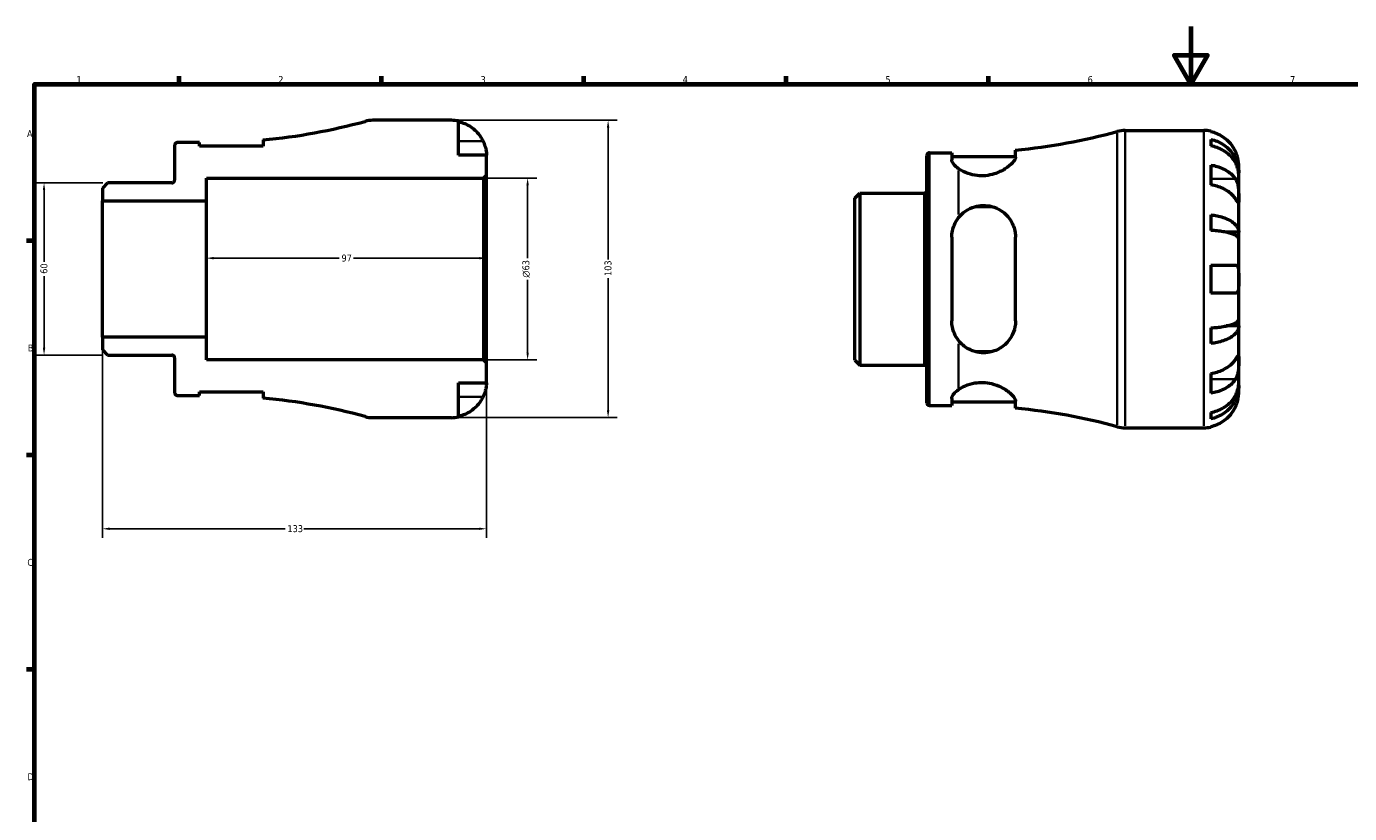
# Model space of a CAD drawing. Header units: millimetres. Extents: x -67 to 906, y -52 to 594.
# Tile 3 of 5: x 17 to 475, y 321 to 594. Entities that reach past the tile are written whole.
import ezdxf

# ---------------------------------------------------------------- set-up
doc = ezdxf.new("R2010")
doc.units = ezdxf.units.MM
for name, color, linetype, lineweight in [('Border (ANSI)', 7, 'Continuous', 70), ('Dimension (ANSI)', 7, 'Continuous', 25), ('Visible (ANSI)', 7, 'Continuous', 50), ('Visible Narrow (ANSI)', 7, 'Continuous', 35)]:
    doc.layers.add(name, color=color, linetype=linetype, lineweight=lineweight)
doc.styles.add('Note Text (ANSI)', font='tahoma.ttf')
doc.dimstyles.new('Default - mm (ANSI)', dxfattribs={"dimtxt": 2.4, "dimasz": 2.5, "dimexe": 3.175, "dimexo": 1.6002, "dimgap": 0.8, "dimtad": 0, "dimtoh": 1, "dimdec": 0, "dimrnd": 1e-08, "dimzin": 4, "dimdsep": 46, "dimtxsty": 'Note Text (ANSI)', "dimcen": 0.09, "dimdle": 10, "dimclrd": 256, "dimclre": 256, "dimclrt": 5, "dimadec": 1, "dimazin": 1, "dimtfac": 1.27, "dimtofl": 0, "dimtmove": 0, "dimatfit": 3, "dimfxl": 1, "dimtolj": 1, "dimtzin": 4, "dimlwd": -1, "dimlwe": -1, "dimarcsym": 0})

# ---------------------------------------------------------------- blocks, each defined once
blk = doc.blocks.new('Borders Default Border')
at = {"layer": 'Border (ANSI)'}
for p, q in [((70.08, 574), (70.08, 576.8)), ((140.17, 574), (140.17, 576.8)), ((210.25, 574), (210.25, 576.8)), ((280.33, 574), (280.33, 576.8)), ((350.42, 574), (350.42, 576.8)), ((20, 519.75), (17.2, 519.75)), ((20, 445.5), (17.2, 445.5)), ((20, 371.25), (17.2, 371.25))]:
    blk.add_line(p, q, dxfattribs=at)
at = {"layer": 'Border (ANSI)', "flags": 128}
for points in [[(420.5, 594), (420.5, 574), (414.73, 584), (426.27, 584), (420.5, 574)], [(20, 20), (20, 574), (821, 574), (821, 20), (20, 20)]]:
    blk.add_lwpolyline(points, dxfattribs=at)
at = {"layer": 'Border (ANSI)', "color": 5, "true_color": 0x0000ff, "char_height": 2.4, "attachment_point": 7, "style": 'Note Text (ANSI)'}
for s, insert in [('1', (34.5, 574.4)), ('2', (104.4, 574.4)), ('3', (174.46, 574.35)), ('4', (244.45, 574.4)), ('5', (314.67, 574.35)), ('6', (384.69, 574.35)), ('7', (454.8, 574.4)), ('A', (17.38, 555.68)), ('B', (17.67, 481.43)), ('C', (17.51, 407.13)), ('D', (17.52, 332.93))]:
    blk.add_mtext(s, dxfattribs=dict(at, insert=insert))
blk = doc.blocks.new('*D7')
at = {"layer": 'Defpoints', "color": 0, "transparency": 16777216}
for p in [(45.29, 539.81), (23.29, 480.19), (45.29, 480.19)]:
    blk.add_point(p, dxfattribs=at)
at = {"layer": 'Dimension (ANSI)', "transparency": 16777216}
for p, q in [((43.69, 539.81), (20.11, 539.81)), ((23.29, 537.31), (23.29, 512.47)), ((23.29, 482.69), (23.29, 507.53)), ((43.69, 480.19), (20.11, 480.19))]:
    blk.add_line(p, q, dxfattribs=at)
for points in [[(22.87, 537.31), (23.7, 537.31), (23.29, 539.81)], [(22.87, 482.69), (23.7, 482.69), (23.29, 480.19)]]:
    blk.add_solid(points, dxfattribs=at)
at = {"layer": 'Dimension (ANSI)', "color": 5, "transparency": 16777216, "insert": (22.04, 508.33), "char_height": 2.4, "attachment_point": 1, "rotation": 90, "style": 'Note Text (ANSI)'}
blk.add_mtext('\\A1;60', dxfattribs=at)
blk = doc.blocks.new('*D8')
at = {"layer": 'Defpoints', "color": 0, "transparency": 16777216}
for p in [(176.5, 513.74), (79.5, 510), (176.5, 510)]:
    blk.add_point(p, dxfattribs=at)
at = {"layer": 'Dimension (ANSI)', "transparency": 16777216}
for p, q in [((82, 513.74), (125.51, 513.74)), ((174, 513.74), (130.49, 513.74))]:
    blk.add_line(p, q, dxfattribs=at)
for points in [[(82, 514.16), (82, 513.32), (79.5, 513.74)], [(174, 514.16), (174, 513.32), (176.5, 513.74)]]:
    blk.add_solid(points, dxfattribs=at)
at = {"layer": 'Dimension (ANSI)', "color": 5, "transparency": 16777216, "insert": (126.31, 514.99), "char_height": 2.4, "attachment_point": 1, "style": 'Note Text (ANSI)'}
blk.add_mtext('\\A1;97', dxfattribs=at)
blk = doc.blocks.new('*D9')
at = {"layer": 'Defpoints', "color": 0, "transparency": 16777216}
for p in [(175.47, 541.5), (190.76, 541.5), (175.47, 478.5)]:
    blk.add_point(p, dxfattribs=at)
at = {"layer": 'Dimension (ANSI)', "transparency": 16777216}
for p, q in [((177.07, 541.5), (193.94, 541.5)), ((190.76, 539), (190.76, 513.8)), ((190.76, 481), (190.76, 506.2)), ((177.07, 478.5), (193.94, 478.5))]:
    blk.add_line(p, q, dxfattribs=at)
for points in [[(190.35, 539), (191.18, 539), (190.76, 541.5)], [(190.35, 481), (191.18, 481), (190.76, 478.5)]]:
    blk.add_solid(points, dxfattribs=at)
at = {"layer": 'Dimension (ANSI)', "color": 5, "transparency": 16777216, "insert": (188.96, 507), "char_height": 2.4, "attachment_point": 1, "rotation": 90, "style": 'Note Text (ANSI)'}
blk.add_mtext('\\A1;{\\fAIGDT|b0|i0;\\H2.4000;\\ln}\\fTahoma|b0|i0;\\H2.4000;63', dxfattribs=at)
blk = doc.blocks.new('*D10')
at = {"layer": 'Defpoints', "color": 0, "transparency": 16777216}
for p in [(164.37, 561.5), (164.37, 458.5), (218.64, 458.5)]:
    blk.add_point(p, dxfattribs=at)
at = {"layer": 'Dimension (ANSI)', "transparency": 16777216}
for p, q in [((165.97, 561.5), (221.81, 561.5)), ((218.64, 559), (218.64, 513.23)), ((218.64, 461), (218.64, 506.77)), ((165.97, 458.5), (221.81, 458.5))]:
    blk.add_line(p, q, dxfattribs=at)
for points in [[(218.22, 559), (219.06, 559), (218.64, 561.5)], [(218.22, 461), (219.06, 461), (218.64, 458.5)]]:
    blk.add_solid(points, dxfattribs=at)
at = {"layer": 'Dimension (ANSI)', "color": 5, "transparency": 16777216, "insert": (217.39, 507.57), "char_height": 2.4, "attachment_point": 1, "rotation": 90, "style": 'Note Text (ANSI)'}
blk.add_mtext('\\A1;103', dxfattribs=at)
blk = doc.blocks.new('*D11')
at = {"layer": 'Defpoints', "color": 0, "transparency": 16777216}
for p in [(43.5, 486.38), (176.5, 477.47), (43.5, 420.01)]:
    blk.add_point(p, dxfattribs=at)
at = {"layer": 'Dimension (ANSI)', "transparency": 16777216}
for p, q in [((43.5, 484.77), (43.5, 416.84)), ((176.5, 475.87), (176.5, 416.84)), ((46, 420.01), (106.77, 420.01)), ((174, 420.01), (113.23, 420.01))]:
    blk.add_line(p, q, dxfattribs=at)
for points in [[(46, 420.43), (46, 419.6), (43.5, 420.01)], [(174, 420.43), (174, 419.6), (176.5, 420.01)]]:
    blk.add_solid(points, dxfattribs=at)
at = {"layer": 'Dimension (ANSI)', "color": 5, "transparency": 16777216, "insert": (107.57, 421.26), "char_height": 2.4, "attachment_point": 1, "style": 'Note Text (ANSI)'}
blk.add_mtext('\\A1;133', dxfattribs=at)

msp = doc.modelspace()

# ---------------------------------------------------------------- linework, layer by layer
at = {"layer": 'Visible (ANSI)'}
for p, q in [((164.37, 561.5), (137.16, 561.5)), ((166.8, 549.37), (166.8, 561.26)), ((99.19, 554.71), (99.19, 552.51)), ((397.69, 557.98), (424.91, 557.98)), ((427.33, 557.74), (427.33, 557.51)), ((427.33, 554.88), (427.33, 552.64)), ((68.5, 552.85), (68.5, 540.73)), ((77.14, 553.77), (69.42, 553.77)), ((77.14, 552.51), (77.14, 553.77)), ((99.19, 552.51), (77.14, 552.51)), ((329.96, 550.26), (337.67, 550.26)), ((337.67, 550.26), (337.67, 547.79)), ((359.72, 548.77), (359.72, 551.19)), ((176.5, 549.37), (166.8, 549.37)), ((176.5, 542.53), (176.5, 549.37)), ((329.03, 463.63), (329.03, 549.33)), ((337.67, 549), (359.72, 549)), ((427.33, 545.99), (427.33, 539.13)), ((437.03, 543.32), (437.03, 545.86)), ((79.5, 533.62), (79.5, 541.5)), ((79.5, 541.5), (175.47, 541.5)), ((175.47, 541.5), (176.5, 542.53)), ((175.47, 541.5), (175.47, 478.5)), ((176.5, 477.47), (176.5, 542.53)), ((437.03, 543.32), (436.98, 543.32)), ((437.03, 542.36), (437.03, 543.32)), ((437.03, 534.32), (437.03, 542.36)), ((45.29, 539.81), (43.5, 538.02)), ((43.5, 538.02), (43.5, 533.62)), ((67.57, 539.81), (45.29, 539.81)), ((304.03, 534.5), (305.82, 536.29)), ((305.82, 536.29), (328.11, 536.29)), ((305.82, 536.29), (305.82, 476.68)), ((43.5, 533.62), (79.5, 533.62)), ((43.5, 486.38), (43.5, 533.62)), ((79.5, 486.38), (79.5, 533.62)), ((304.03, 478.46), (304.03, 534.5)), ((345.93, 531.65), (351.46, 531.65)), ((437.03, 522.71), (437.03, 534.32)), ((427.33, 528.76), (427.33, 523.37)), ((437.03, 522.71), (432.74, 522.71)), ((437.03, 520.38), (437.03, 522.71)), ((337.67, 520.97), (337.67, 491.99)), ((359.72, 491.99), (359.72, 520.97)), ((437.03, 506.48), (437.03, 520.38)), ((427.33, 511.33), (427.33, 501.63)), ((427.33, 511.33), (435.9, 511.33)), ((437.03, 492.59), (437.03, 506.48)), ((435.9, 501.63), (427.33, 501.63)), ((437.03, 490.26), (437.03, 492.59)), ((79.5, 486.38), (43.5, 486.38)), ((43.5, 486.38), (43.5, 481.98)), ((79.5, 478.5), (79.5, 486.38)), ((427.33, 489.6), (427.33, 484.2)), ((437.03, 490.26), (432.74, 490.26)), ((437.03, 478.64), (437.03, 490.26)), ((43.5, 481.98), (45.29, 480.19)), ((351.46, 481.32), (345.93, 481.32)), ((45.29, 480.19), (67.57, 480.19)), ((68.5, 479.27), (68.5, 467.15)), ((175.47, 478.5), (79.5, 478.5)), ((176.5, 477.47), (175.47, 478.5)), ((176.5, 470.62), (176.5, 477.47)), ((304.03, 478.46), (305.82, 476.68)), ((305.82, 476.68), (328.11, 476.68)), ((437.03, 470.61), (437.03, 478.64)), ((427.33, 473.83), (427.33, 466.97)), ((77.14, 466.23), (77.14, 467.49)), ((77.14, 467.49), (99.19, 467.49)), ((99.19, 467.49), (99.19, 465.29)), ((166.8, 458.74), (166.8, 470.62)), ((166.8, 470.62), (176.5, 470.62)), ((437.03, 469.64), (436.98, 469.64)), ((437.03, 469.64), (437.03, 470.61)), ((437.03, 467.11), (437.03, 469.64)), ((69.42, 466.23), (77.14, 466.23)), ((337.67, 465.18), (337.67, 462.71)), ((337.67, 463.97), (359.72, 463.97)), ((359.72, 461.78), (359.72, 464.19)), ((137.16, 458.5), (164.37, 458.5)), ((329.96, 462.71), (337.67, 462.71)), ((427.33, 460.32), (427.33, 458.09)), ((397.69, 454.98), (424.91, 454.98)), ((427.33, 455.46), (427.33, 455.23))]:
    msp.add_line(p, q, dxfattribs=at)
for centre, radius, start, end in [((79.5, 762.5), 208.73, 275.4136, 285.2623), ((137.16, 551.2), 10.3, 90, 105.2623), ((164.37, 549.37), 12.13, 78.463, 90), ((340.03, 758.99), 208.73, 275.4136, 285.2623), ((397.69, 547.68), 10.3, 90, 105.2623), ((424.91, 545.86), 12.13, 78.463, 90), ((69.42, 552.85), 0.925, 90, 180), ((329.96, 549.33), 0.925, 90, 180), ((67.57, 540.73), 0.925, 270, 0), ((328.11, 537.21), 0.925, 270, 0), ((67.57, 479.27), 0.925, 0, 90), ((328.11, 475.75), 0.925, 0, 90), ((69.42, 467.15), 0.925, 180, 270), ((79.5, 257.5), 208.73, 74.7377, 84.5864), ((329.96, 463.63), 0.925, 180, 270), ((137.16, 468.8), 10.3, 254.7377, 270), ((164.37, 470.62), 12.13, 270, 281.537), ((340.03, 253.98), 208.73, 74.7377, 84.5864), ((397.69, 465.28), 10.3, 254.7377, 270), ((424.91, 467.11), 12.13, 270, 281.537)]:
    msp.add_arc(centre, radius, start, end, dxfattribs=at)
for points, knots in [([(166.8, 561.03), (167.58, 560.87), (168.33, 560.63), (169.7, 560.06), (170.42, 559.68), (171.78, 558.77), (172.41, 558.24), (173.47, 557.18), (173.99, 556.55), (174.8, 555.33), (175.11, 554.77), (175.37, 554.23)], [0.230037, 0.230037, 0.230037, 0.230037, 0.448154, 0.448154, 0.672744, 0.672744, 0.897333, 0.897333, 1.122733, 1.122733, 1.298149, 1.298149, 1.298149, 1.298149]), ([(435.9, 550.71), (435.65, 551.26), (435.33, 551.82), (434.53, 553.03), (434, 553.66), (432.94, 554.73), (432.31, 555.25), (430.96, 556.16), (430.23, 556.54), (428.87, 557.11), (428.11, 557.35), (427.33, 557.51)], [5.914315, 5.914315, 5.914315, 5.914315, 6.08973, 6.08973, 6.31513, 6.31513, 6.53972, 6.53972, 6.764309, 6.764309, 6.982426, 6.982426, 6.982426, 6.982426]), ([(427.33, 554.88), (428.11, 554.72), (428.87, 554.49), (430.23, 553.94), (430.96, 553.57), (432.31, 552.69), (432.94, 552.18), (434, 551.16), (434.53, 550.54), (435.44, 549.23), (435.82, 548.52), (436.39, 547.17), (436.64, 546.41), (436.96, 544.85), (437.03, 544.05), (437.03, 543.32)], [0.230035, 0.230035, 0.230035, 0.230035, 0.448338, 0.448338, 0.672896, 0.672896, 0.897454, 0.897454, 1.122627, 1.122627, 1.3478, 1.3478, 1.573806, 1.573806, 1.799811, 1.799811, 1.799811, 1.799811]), ([(175.37, 554.23), (175.44, 554.07), (175.5, 553.92), (175.69, 553.49), (175.79, 553.21), (175.99, 552.61), (176.08, 552.3), (176.28, 551.54), (176.35, 551.12), (176.46, 550.32), (176.48, 549.98), (176.5, 549.5), (176.5, 549.37), (176.5, 549.37)], [-0.775077, -0.775077, -0.775077, -0.775077, -0.725604, -0.725604, -0.6359426, -0.6359426, -0.5336564, -0.5336564, -0.3753162, -0.3753162, -0.1921678, -0.1921678, 0, 0, 0, 0]), ([(437.03, 542.36), (437.03, 543.01), (436.96, 543.72), (436.64, 545.11), (436.39, 545.79), (435.82, 546.98), (435.44, 547.61), (434.53, 548.79), (434, 549.33), (432.94, 550.24), (432.31, 550.7), (430.96, 551.48), (430.23, 551.81), (428.87, 552.3), (428.11, 552.5), (427.33, 552.64)], [5.405432, 5.405432, 5.405432, 5.405432, 5.631438, 5.631438, 5.857444, 5.857444, 6.082617, 6.082617, 6.30779, 6.30779, 6.532348, 6.532348, 6.756906, 6.756906, 6.975209, 6.975209, 6.975209, 6.975209]), ([(437.03, 545.86), (437.03, 545.86), (437.03, 545.92), (437.03, 546.16), (437.02, 546.35), (436.98, 546.94), (436.93, 547.37), (436.76, 548.21), (436.68, 548.57), (436.48, 549.23), (436.39, 549.52), (436.17, 550.1), (436.05, 550.39), (435.91, 550.69), (435.9, 550.7), (435.9, 550.71)], [-3.3753593, -3.3753593, -3.3753593, -3.3753593, -3.2447206, -3.2447206, -3.1008128, -3.1008128, -2.9131852, -2.9131852, -2.7854081, -2.7854081, -2.6909433, -2.6909433, -2.5942729, -2.5942729, -2.5910823, -2.5910823, -2.5910823, -2.5910823]), ([(340.03, 544.72), (339.45, 545.14), (338.95, 545.57), (337.98, 546.65), (337.67, 547.28), (337.67, 547.79)], [1.0045342, 1.0045342, 1.0045342, 1.0045342, 1.3016221, 1.3016221, 1.7636617, 1.7636617, 1.7636617, 1.7636617]), ([(359.72, 548.77), (359.72, 548.65), (359.71, 548.52), (359.55, 547.91), (359.22, 547.37), (358.08, 546.08), (357.17, 545.33), (355.01, 543.98), (353.78, 543.38), (351.42, 542.64), (350.39, 542.42), (348.37, 542.23), (347.42, 542.24), (345.38, 542.45), (344.34, 542.7), (342.06, 543.48), (340.93, 544.09), (340.03, 544.72)], [-2.904579, -2.904579, -2.904579, -2.904579, -2.78909, -2.78909, -2.388116, -2.388116, -1.889782, -1.889782, -1.428759, -1.428759, -1.104982, -1.104982, -0.816371, -0.816371, -0.475448, -0.475448, -0.000119, -0.000119, -0.000119, -0.000119]), ([(427.33, 545.99), (428.11, 545.88), (428.87, 545.71), (430.23, 545.31), (430.96, 545.04), (432.31, 544.4), (432.94, 544.02), (434, 543.27), (434.53, 542.83), (435.33, 541.97), (435.65, 541.57), (435.9, 541.18)], [0.230037, 0.230037, 0.230037, 0.230037, 0.448154, 0.448154, 0.672744, 0.672744, 0.897333, 0.897333, 1.122733, 1.122733, 1.298149, 1.298149, 1.298149, 1.298149]), ([(435.9, 541.18), (435.95, 541.1), (436.01, 541.02), (436.19, 540.69), (436.31, 540.44), (436.52, 539.86), (436.62, 539.54), (436.81, 538.72), (436.89, 538.21), (436.99, 537.09), (437.01, 536.48), (437.03, 535.32), (437.03, 534.78), (437.03, 534.32)], [-0.780901, -0.780901, -0.780901, -0.780901, -0.7424964, -0.7424964, -0.6416801, -0.6416801, -0.533088, -0.533088, -0.3772794, -0.3772794, -0.1925034, -0.1925034, 0, 0, 0, 0]), ([(435.9, 534.32), (435.65, 534.71), (435.33, 535.11), (434.53, 535.97), (434, 536.41), (432.94, 537.17), (432.31, 537.54), (430.96, 538.18), (430.23, 538.45), (428.87, 538.85), (428.11, 539.02), (427.33, 539.13)], [5.914315, 5.914315, 5.914315, 5.914315, 6.08973, 6.08973, 6.31513, 6.31513, 6.53972, 6.53972, 6.764309, 6.764309, 6.982426, 6.982426, 6.982426, 6.982426]), ([(340.03, 527.79), (340.69, 528.62), (341.48, 529.38), (343.34, 530.68), (344.43, 531.21), (346.54, 531.83), (347.5, 531.98), (349.49, 532.02), (350.48, 531.9), (352.67, 531.34), (353.81, 530.82), (356.15, 529.26), (357.25, 528.1), (358.84, 525.54), (359.36, 524.15), (359.68, 522.11), (359.72, 521.54), (359.72, 520.97)], [-3.152068, -3.152068, -3.152068, -3.152068, -2.801791, -2.801791, -2.42577, -2.42577, -2.130786, -2.130786, -1.826515, -1.826515, -1.431497, -1.431497, -0.908928, -0.908928, -0.426062, -0.426062, -0.243846, -0.243846, -0.243846, -0.243846]), ([(437.03, 534.32), (437.03, 534.06), (437.03, 533.82), (437.03, 533.41), (437.03, 533.24), (437, 532.97), (436.97, 532.89), (436.86, 532.92), (436.78, 533.01), (436.58, 533.28), (436.49, 533.43), (436.26, 533.76), (436.14, 533.95), (435.97, 534.22), (435.94, 534.27), (435.9, 534.32)], [0, 0, 0, 0, 0.1137566, 0.1137566, 0.235381, 0.235381, 0.394309, 0.394309, 0.5463069, 0.5463069, 0.6520405, 0.6520405, 0.7538182, 0.7538182, 0.779338, 0.779338, 0.779338, 0.779338]), ([(337.67, 520.97), (337.67, 522.43), (337.98, 523.94), (338.95, 526.21), (339.45, 527.04), (340.03, 527.79)], [1.6861052, 1.6861052, 1.6861052, 1.6861052, 2.1481448, 2.1481448, 2.4452326, 2.4452326, 2.4452326, 2.4452326]), ([(427.33, 528.76), (428.11, 528.68), (428.87, 528.56), (430.23, 528.27), (430.96, 528.08), (432.31, 527.62), (432.94, 527.35), (434, 526.81), (434.53, 526.49), (435.44, 525.8), (435.82, 525.43), (436.39, 524.73), (436.64, 524.32), (436.96, 523.51), (437.03, 523.09), (437.03, 522.71)], [0.230035, 0.230035, 0.230035, 0.230035, 0.448338, 0.448338, 0.672896, 0.672896, 0.897454, 0.897454, 1.122627, 1.122627, 1.3478, 1.3478, 1.573806, 1.573806, 1.799811, 1.799811, 1.799811, 1.799811]), ([(437.03, 520.38), (437.03, 520.57), (436.96, 520.77), (436.64, 521.18), (436.39, 521.37), (435.82, 521.72), (435.44, 521.9), (434.53, 522.25), (434, 522.4), (432.94, 522.67), (432.31, 522.8), (430.96, 523.03), (430.23, 523.12), (428.87, 523.27), (428.11, 523.33), (427.33, 523.37)], [5.405432, 5.405432, 5.405432, 5.405432, 5.631438, 5.631438, 5.857444, 5.857444, 6.082617, 6.082617, 6.30779, 6.30779, 6.532348, 6.532348, 6.756906, 6.756906, 6.975209, 6.975209, 6.975209, 6.975209]), ([(435.9, 511.33), (435.99, 511.33), (436.08, 511.32), (436.26, 511.26), (436.34, 511.22), (436.51, 511.08), (436.6, 510.97), (436.8, 510.59), (436.88, 510.26), (436.99, 509.42), (437.01, 508.91), (437.03, 507.76), (437.03, 507.12), (437.03, 506.48)], [-0.7851647, -0.7851647, -0.7851647, -0.7851647, -0.716742, -0.716742, -0.6425931, -0.6425931, -0.5481734, -0.5481734, -0.3758449, -0.3758449, -0.1926592, -0.1926592, 0, 0, 0, 0]), ([(437.03, 506.48), (437.03, 506), (437.03, 505.51), (437.03, 504.53), (437.02, 504.04), (436.96, 503.2), (436.91, 502.85), (436.77, 502.31), (436.68, 502.11), (436.49, 501.86), (436.41, 501.79), (436.23, 501.69), (436.15, 501.66), (436, 501.64), (435.95, 501.63), (435.9, 501.63)], [0, 0, 0, 0, 0.1455897, 0.1455897, 0.3093084, 0.3093084, 0.4583051, 0.4583051, 0.5873511, 0.5873511, 0.6677541, 0.6677541, 0.7399915, 0.7399915, 0.7763225, 0.7763225, 0.7763225, 0.7763225]), ([(340.03, 485.18), (339.45, 485.92), (338.95, 486.75), (337.98, 489.02), (337.67, 490.54), (337.67, 491.99)], [1.0045342, 1.0045342, 1.0045342, 1.0045342, 1.3016221, 1.3016221, 1.7636617, 1.7636617, 1.7636617, 1.7636617]), ([(359.72, 491.99), (359.72, 491.63), (359.71, 491.27), (359.55, 489.66), (359.22, 488.47), (358.08, 486.01), (357.18, 484.78), (355.02, 482.85), (353.78, 482.1), (351.42, 481.26), (350.39, 481.05), (348.37, 480.93), (347.42, 481), (345.38, 481.42), (344.34, 481.81), (342.06, 483.06), (340.93, 484.04), (340.03, 485.18)], [-2.904456, -2.904456, -2.904456, -2.904456, -2.78905, -2.78905, -2.388178, -2.388178, -1.889818, -1.889818, -1.428741, -1.428741, -1.104934, -1.104934, -0.816316, -0.816316, -0.475407, -0.475407, 0, 0, 0, 0]), ([(427.33, 489.6), (428.11, 489.64), (428.87, 489.7), (430.23, 489.84), (430.96, 489.94), (432.31, 490.16), (432.94, 490.29), (434, 490.56), (434.53, 490.72), (435.44, 491.06), (435.82, 491.24), (436.39, 491.59), (436.64, 491.79), (436.96, 492.19), (437.03, 492.4), (437.03, 492.59)], [0.230035, 0.230035, 0.230035, 0.230035, 0.448338, 0.448338, 0.672896, 0.672896, 0.897454, 0.897454, 1.122627, 1.122627, 1.3478, 1.3478, 1.573806, 1.573806, 1.799811, 1.799811, 1.799811, 1.799811]), ([(437.03, 490.26), (437.03, 489.88), (436.96, 489.46), (436.64, 488.64), (436.39, 488.24), (435.82, 487.53), (435.44, 487.16), (434.53, 486.47), (434, 486.15), (432.94, 485.61), (432.31, 485.35), (430.96, 484.88), (430.23, 484.69), (428.87, 484.4), (428.11, 484.28), (427.33, 484.2)], [5.405432, 5.405432, 5.405432, 5.405432, 5.631438, 5.631438, 5.857444, 5.857444, 6.082617, 6.082617, 6.30779, 6.30779, 6.532348, 6.532348, 6.756906, 6.756906, 6.975209, 6.975209, 6.975209, 6.975209]), ([(427.33, 473.83), (428.11, 473.94), (428.87, 474.11), (430.23, 474.51), (430.96, 474.78), (432.31, 475.43), (432.94, 475.8), (434, 476.55), (434.53, 477), (435.33, 477.86), (435.65, 478.25), (435.9, 478.64)], [0.230037, 0.230037, 0.230037, 0.230037, 0.448154, 0.448154, 0.672744, 0.672744, 0.897333, 0.897333, 1.122733, 1.122733, 1.298149, 1.298149, 1.298149, 1.298149]), ([(435.9, 478.64), (435.95, 478.72), (436.01, 478.8), (436.19, 479.08), (436.31, 479.26), (436.52, 479.59), (436.62, 479.73), (436.81, 479.99), (436.89, 480.07), (436.99, 480.05), (437.01, 479.93), (437.03, 479.45), (437.03, 479.09), (437.03, 478.64)], [-0.780901, -0.780901, -0.780901, -0.780901, -0.7424964, -0.7424964, -0.6416801, -0.6416801, -0.533088, -0.533088, -0.3772794, -0.3772794, -0.1925034, -0.1925034, 0, 0, 0, 0]), ([(437.03, 478.64), (437.03, 478.37), (437.03, 478.07), (437.03, 477.4), (437.03, 477.03), (437, 476.14), (436.97, 475.62), (436.86, 474.59), (436.78, 474.09), (436.58, 473.3), (436.49, 473), (436.26, 472.43), (436.14, 472.18), (435.97, 471.89), (435.94, 471.84), (435.9, 471.78)], [0, 0, 0, 0, 0.1137566, 0.1137566, 0.235381, 0.235381, 0.394309, 0.394309, 0.5463069, 0.5463069, 0.6520405, 0.6520405, 0.7538182, 0.7538182, 0.779338, 0.779338, 0.779338, 0.779338]), ([(176.5, 470.62), (176.5, 470.62), (176.5, 470.57), (176.49, 470.32), (176.49, 470.13), (176.44, 469.54), (176.4, 469.11), (176.23, 468.27), (176.14, 467.91), (175.95, 467.25), (175.85, 466.97), (175.63, 466.38), (175.51, 466.09), (175.38, 465.79), (175.37, 465.78), (175.37, 465.77)], [-3.3753593, -3.3753593, -3.3753593, -3.3753593, -3.2447206, -3.2447206, -3.1008128, -3.1008128, -2.9131852, -2.9131852, -2.7854081, -2.7854081, -2.6909433, -2.6909433, -2.5942729, -2.5942729, -2.5910823, -2.5910823, -2.5910823, -2.5910823]), ([(337.67, 465.18), (337.67, 465.68), (337.98, 466.31), (338.95, 467.39), (339.45, 467.83), (340.03, 468.24)], [1.6861052, 1.6861052, 1.6861052, 1.6861052, 2.1481448, 2.1481448, 2.4452326, 2.4452326, 2.4452326, 2.4452326]), ([(340.03, 468.24), (340.69, 468.71), (341.48, 469.16), (343.34, 469.97), (344.43, 470.31), (346.54, 470.67), (347.5, 470.74), (349.49, 470.66), (350.48, 470.52), (352.67, 469.99), (353.81, 469.54), (356.15, 468.36), (357.25, 467.57), (358.84, 466.11), (359.36, 465.42), (359.68, 464.6), (359.72, 464.39), (359.72, 464.19)], [-3.152067, -3.152067, -3.152067, -3.152067, -2.801752, -2.801752, -2.425746, -2.425746, -2.130774, -2.130774, -1.82651, -1.82651, -1.431497, -1.431497, -0.908928, -0.908928, -0.426061, -0.426061, -0.243846, -0.243846, -0.243846, -0.243846]), ([(435.9, 471.78), (435.65, 471.39), (435.33, 471), (434.53, 470.14), (434, 469.69), (432.94, 468.94), (432.31, 468.57), (430.96, 467.92), (430.23, 467.65), (428.87, 467.25), (428.11, 467.09), (427.33, 466.97)], [5.914315, 5.914315, 5.914315, 5.914315, 6.08973, 6.08973, 6.31513, 6.31513, 6.53972, 6.53972, 6.764309, 6.764309, 6.982426, 6.982426, 6.982426, 6.982426]), ([(427.33, 460.32), (428.11, 460.46), (428.87, 460.67), (430.23, 461.15), (430.96, 461.48), (432.31, 462.27), (432.94, 462.72), (434, 463.63), (434.53, 464.18), (435.44, 465.35), (435.82, 465.98), (436.39, 467.18), (436.64, 467.86), (436.96, 469.25), (437.03, 469.96), (437.03, 470.61)], [0.230035, 0.230035, 0.230035, 0.230035, 0.448338, 0.448338, 0.672896, 0.672896, 0.897454, 0.897454, 1.122627, 1.122627, 1.3478, 1.3478, 1.573806, 1.573806, 1.799811, 1.799811, 1.799811, 1.799811]), ([(437.03, 469.64), (437.03, 468.91), (436.96, 468.12), (436.64, 466.55), (436.39, 465.79), (435.82, 464.45), (435.44, 463.74), (434.53, 462.42), (434, 461.81), (432.94, 460.78), (432.31, 460.27), (430.96, 459.39), (430.23, 459.02), (428.87, 458.47), (428.11, 458.24), (427.33, 458.09)], [5.405432, 5.405432, 5.405432, 5.405432, 5.631438, 5.631438, 5.857444, 5.857444, 6.082617, 6.082617, 6.30779, 6.30779, 6.532348, 6.532348, 6.756906, 6.756906, 6.975209, 6.975209, 6.975209, 6.975209]), ([(175.37, 465.77), (175.11, 465.23), (174.8, 464.67), (173.99, 463.45), (173.47, 462.82), (172.41, 461.76), (171.78, 461.23), (170.42, 460.32), (169.7, 459.94), (168.33, 459.37), (167.58, 459.13), (166.8, 458.97)], [5.914315, 5.914315, 5.914315, 5.914315, 6.08973, 6.08973, 6.31513, 6.31513, 6.53972, 6.53972, 6.764309, 6.764309, 6.982426, 6.982426, 6.982426, 6.982426]), ([(435.9, 462.26), (435.97, 462.41), (436.04, 462.56), (436.22, 463), (436.32, 463.28), (436.52, 463.87), (436.62, 464.18), (436.81, 464.94), (436.89, 465.36), (436.99, 466.16), (437.01, 466.5), (437.03, 466.98), (437.03, 467.11), (437.03, 467.11)], [-0.775077, -0.775077, -0.775077, -0.775077, -0.725604, -0.725604, -0.6359426, -0.6359426, -0.5336564, -0.5336564, -0.3753162, -0.3753162, -0.1921678, -0.1921678, 0, 0, 0, 0]), ([(427.33, 455.46), (428.11, 455.62), (428.87, 455.86), (430.23, 456.42), (430.96, 456.8), (432.31, 457.71), (432.94, 458.24), (434, 459.3), (434.53, 459.94), (435.33, 461.15), (435.65, 461.71), (435.9, 462.26)], [0.230037, 0.230037, 0.230037, 0.230037, 0.448154, 0.448154, 0.672744, 0.672744, 0.897333, 0.897333, 1.122733, 1.122733, 1.298149, 1.298149, 1.298149, 1.298149])]:
    msp.add_open_spline(points, degree=3, knots=knots, dxfattribs=at)
at = {"layer": 'Visible Narrow (ANSI)'}
for p, q in [((394.98, 455.98), (394.98, 556.99)), ((397.69, 557.35), (397.69, 455.62)), ((424.91, 455.62), (424.91, 557.35)), ((174.94, 554.23), (167.23, 554.23)), ((329.96, 549.72), (329.96, 463.25)), ((340.03, 528.84), (340.03, 544.12)), ((435.47, 541.18), (427.76, 541.18)), ((328.11, 477.04), (328.11, 535.92)), ((340.03, 468.85), (340.03, 484.13)), ((435.47, 471.78), (427.76, 471.78)), ((174.94, 465.77), (167.23, 465.77))]:
    msp.add_line(p, q, dxfattribs=at)

# ---------------------------------------------------------------- block references
msp.add_blockref('Borders Default Border', (0, 0))

# ---------------------------------------------------------------- dimensions: what is measured, and where the dimension line sits
at = {"layer": 'Dimension (ANSI)'}
for base, p1, p2, angle, override, picture, middle in [((218.64, 458.5), (164.37, 561.5), (164.37, 458.5), 270, {"dimgap": 0.8, "dimtoh": 0, "dimdec": 0, "dimtol": 0, "dimlim": 0, "dimtp": 0, "dimtm": 0, "dimtdec": 2, "dimatfit": 1}, '*D10', (218.64, 510)), ((23.29, 480.19), (45.29, 539.81), (45.29, 480.19), 90, {"dimgap": 0.8, "dimtoh": 0, "dimdec": 0, "dimtol": 0, "dimlim": 0, "dimtp": 0, "dimtm": 0, "dimtdec": 2, "dimatfit": 1}, '*D7', (23.29, 510)), ((176.5, 513.74), (79.5, 510), (176.5, 510), 180, {"dimgap": 0.8, "dimtoh": 0, "dimdec": 0, "dimse1": 1, "dimse2": 1, "dimtol": 0, "dimlim": 0, "dimtp": 0, "dimtm": 0, "dimtdec": 2, "dimatfit": 1}, '*D8', (128, 513.74)), ((43.5, 420.01), (176.5, 477.47), (43.5, 486.38), 180, {"dimgap": 0.8, "dimtoh": 0, "dimdec": 0, "dimtol": 0, "dimlim": 0, "dimtp": 0, "dimtm": 0, "dimtdec": 2, "dimatfit": 1}, '*D11', (110, 420.01))]:
    dim = msp.add_linear_dim(base=base, p1=p1, p2=p2, angle=angle, dimstyle='Default - mm (ANSI)', override=override, dxfattribs=at)
    dim.commit()
    dim.dimension.update_dxf_attribs({"geometry": picture, "text_midpoint": middle, "dimtype": 160})
dim = msp.add_linear_dim(base=(190.76, 541.5), p1=(175.47, 478.5), p2=(175.47, 541.5), angle=90, text='{\\fAIGDT|b0|i0;\\H2.4000;\\ln}\\fTahoma|b0|i0;\\H2.4000;<>', dimstyle='Default - mm (ANSI)', override={"dimgap": 0.8, "dimtoh": 0, "dimdec": 0, "dimtol": 0, "dimlim": 0, "dimtp": 0, "dimtm": 0, "dimtdec": 2, "dimatfit": 1}, dxfattribs=at)
dim.commit()
dim.dimension.update_dxf_attribs({"geometry": '*D9', "text_midpoint": (190.76, 510), "dimtype": 160})

doc.saveas('drawing.dxf')
